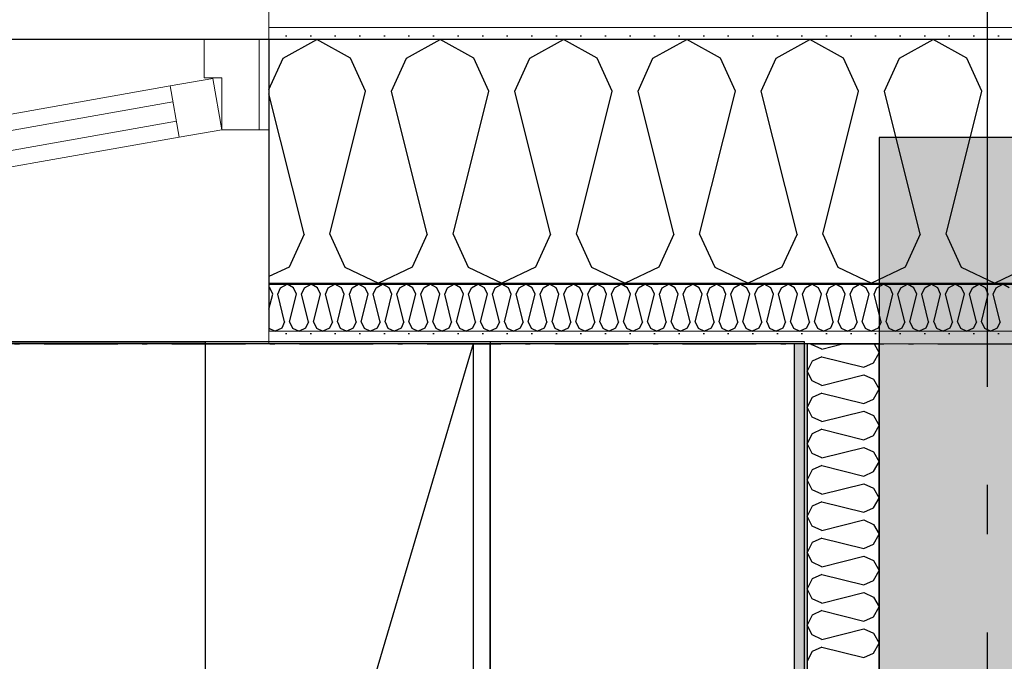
# Model space of a CAD drawing. Header units: millimetres. Extents: x -150 to 340931, y -1115 to 365939.
# Tile 127 of 253: x 285166 to 286169, y 356058 to 356711. Entities that reach past the tile are written whole.
import ezdxf
from ezdxf.enums import TextEntityAlignment as Align

# ---------------------------------------------------------------- set-up
doc = ezdxf.new("R2010")
doc.units = ezdxf.units.MM
doc.header["$LTSCALE"] = 0.5
doc.header["$MEASUREMENT"] = 0
for name, pattern in [('Akselinje', [1500, 1000, -200, 100, -200]), ('Over snittplan', [260, 150, -50, 10, -50]), ('PLINE', [0])]:
    doc.linetypes.add(name, pattern=pattern)
for name, color, linetype in [('232- Ikke-bærende yttervegger (Skravur)(Nye konstruksjoner)', 7, 'Continuous'), ('232- Ikke-bærende yttervegger(Nye konstruksjoner)', 7, 'Continuous'), ('242- Ikke-bærende innervegger (Skravur)(Nye konstruksjoner)', 7, 'Continuous'), ('242- Ikke-bærende innervegger(Nye konstruksjoner)', 7, 'Continuous'), ('244- Vinduer_ dører_ foldevegger(Nye konstruksjoner)', 7, 'Continuous'), ('255- Gulvoverflate(Nye konstruksjoner)', 7, 'Continuous'), ('273- Kjøkkeninnredning(Nye konstruksjoner)', 7, 'Continuous'), ('82-- Modullinjer(Nye konstruksjoner)', 7, 'Continuous'), ('842-M___1_50 Målsetting bygning(Nye konstruksjoner)', 7, 'Continuous'), ('862- M___Nettoareal(Nye konstruksjoner)', 7, 'Continuous'), ('862- M___Nettoareal(Polylinje)(Nye konstruksjoner)', 7, 'Continuous'), ('862- M___Nettoareal(Tekst)(Nye konstruksjoner)', 7, 'Continuous')]:
    doc.layers.add(name, color=color, linetype=linetype)
for name, color, linetype, lineweight in [('234- Vinduer_ dører_ porter(Nye konstruksjoner)', 7, 'Continuous', 0), ('235- Utvendig kledning og overflate(Nye konstruksjoner)', 7, 'Continuous', 0), ('236- Innvendig kledning og overflate(Nye konstruksjoner)', 7, 'Continuous', 0)]:
    doc.layers.add(name, color=color, linetype=linetype, lineweight=lineweight)
doc.styles.add('GENERATED_STYLE_1', font='txt')
doc.styles.add('GENERATED_STYLE_3', font='arial.ttf')
doc.styles.add('GENERATED_STYLE_5', font='arial.ttf')
doc.dimstyles.new('GENERATED_STYLE__1', dxfattribs={"dimtxt": 100, "dimasz": 95, "dimexe": 0.18, "dimexo": 0.0625, "dimgap": 0, "dimtad": 1, "dimtih": 1, "dimtoh": 1, "dimdec": 0, "dimzin": 0, "dimdsep": 46, "dimtxsty": 'GENERATED_STYLE_3', "dimblk": 'ARROWHEAD_6', "dimblk1": 'ARROWHEAD_6', "dimblk2": 'ARROWHEAD_6', "dimcen": 0.09, "dimse1": 1, "dimse2": 1, "dimclrd": 256, "dimclre": 256, "dimclrt": 256, "dimadec": 1, "dimazin": 0, "dimtfac": 1, "dimtdec": 4, "dimtmove": 0, "dimatfit": 3, "dimfxl": 1, "dimtolj": 1, "dimtzin": 0, "dimarcsym": 0})
pattern_1 = [(0, (0, 0), (0, 43.30127), [0, -25]), (0, (12.5, 21.65), (0, 43.30127), [0, -25])]

# ---------------------------------------------------------------- blocks, each defined once
blk = doc.blocks.new('LEILIGHET 8__1', base_point=(283768.6, 348580.7))
at = {"layer": '862- M___Nettoareal(Polylinje)(Nye konstruksjoner)', "flags": 128}
blk.add_lwpolyline([(286041, 356380.7), (277911, 356380.7), (277911, 348080.7), (281226, 348080.7), (281226, 349780.7), (286041, 349780.7)], close=True, dxfattribs=at)
at = {"layer": '862- M___Nettoareal(Tekst)(Nye konstruksjoner)', "style": 'GENERATED_STYLE_1'}
for tag, p in [('DUMMY_861', (280015.2, 358168.6)), ('ROOM_NAME', (279278, 358118.8)), ('DUMMY_862', (279278, 357980.3))]:
    blk.add_attdef(tag, text='', height=100, dxfattribs=at).set_placement(p, align=Align.TOP_LEFT)
blk = doc.blocks.new('STUE__36', base_point=(282599.5, 355025.2))
at = {"layer": '862- M___Nettoareal(Polylinje)(Nye konstruksjoner)', "linetype": 'PLINE', "flags": 128}
blk.add_lwpolyline([(281350, 349780.7), (285955, 349780.7), (285955, 356380.7), (281350, 356380.7), (281350, 355490.7), (281350, 354480.7)], close=True, dxfattribs=at)
at = {"layer": '862- M___Nettoareal(Tekst)(Nye konstruksjoner)', "style": 'GENERATED_STYLE_1'}
for tag, p in [('DUMMY_861', (282836.2, 355213.4)), ('ROOM_NAME', (282362.8, 355163.6)), ('DUMMY_862', (282362.8, 355025.2))]:
    blk.add_attdef(tag, text='', height=100, dxfattribs=at).set_placement(p, align=Align.TOP_LEFT)
blk = doc.blocks.new('*X83')
at = {"layer": '232- Ikke-bærende yttervegger (Skravur)(Nye konstruksjoner)', "linetype": 'PLINE'}
for p, q in [((285431.9, 356437.9), (285438.5, 356441.6)), ((285445.1, 356437.9), (285438.5, 356441.6)), ((285456.1, 356437.9), (285462.8, 356441.6)), ((285469.4, 356437.9), (285462.8, 356441.6)), ((285480.4, 356437.9), (285487.1, 356441.6)), ((285493.7, 356437.9), (285487.1, 356441.6)), ((285504.7, 356437.9), (285511.3, 356441.6)), ((285518, 356437.9), (285511.3, 356441.6)), ((285529, 356437.9), (285535.6, 356441.6)), ((285542.3, 356437.9), (285535.6, 356441.6)), ((285553.3, 356437.9), (285559.9, 356441.6)), ((285566.5, 356437.9), (285559.9, 356441.6)), ((285577.6, 356437.9), (285584.2, 356441.6)), ((285590.8, 356437.9), (285584.2, 356441.6)), ((285601.8, 356437.9), (285608.5, 356441.6)), ((285615.1, 356437.9), (285608.5, 356441.6)), ((285626.1, 356437.9), (285632.7, 356441.6)), ((285639.4, 356437.9), (285632.7, 356441.6)), ((285650.4, 356437.9), (285657, 356441.6)), ((285663.7, 356437.9), (285657, 356441.6)), ((285674.7, 356437.9), (285681.3, 356441.6)), ((285687.9, 356437.9), (285681.3, 356441.6)), ((285699, 356437.9), (285705.6, 356441.6)), ((285712.2, 356437.9), (285705.6, 356441.6)), ((285723.2, 356437.9), (285729.9, 356441.6)), ((285736.5, 356437.9), (285729.9, 356441.6)), ((285747.5, 356437.9), (285754.2, 356441.6)), ((285760.8, 356437.9), (285754.2, 356441.6)), ((285771.8, 356437.9), (285778.4, 356441.6)), ((285785.1, 356437.9), (285778.4, 356441.6)), ((285796.1, 356437.9), (285802.7, 356441.6)), ((285809.3, 356437.9), (285802.7, 356441.6)), ((285820.4, 356437.9), (285827, 356441.6)), ((285833.6, 356437.9), (285827, 356441.6)), ((285844.6, 356437.9), (285851.3, 356441.6)), ((285857.9, 356437.9), (285851.3, 356441.6)), ((285868.9, 356437.9), (285875.6, 356441.6)), ((285882.2, 356437.9), (285875.6, 356441.6)), ((285893.2, 356437.9), (285899.8, 356441.6)), ((285906.5, 356437.9), (285899.8, 356441.6)), ((285917.5, 356437.9), (285924.1, 356441.6)), ((285930.8, 356437.9), (285924.1, 356441.6)), ((285941.8, 356437.9), (285948.4, 356441.6)), ((285955, 356437.9), (285948.4, 356441.6)), ((285966.1, 356437.9), (285972.7, 356441.6)), ((285979.3, 356437.9), (285972.7, 356441.6)), ((285990.3, 356437.9), (285997, 356441.6)), ((286003.6, 356437.9), (285997, 356441.6)), ((286014.6, 356437.9), (286021.2, 356441.6)), ((286027.9, 356437.9), (286021.2, 356441.6)), ((286038.9, 356437.9), (286045.5, 356441.6)), ((286052.2, 356437.9), (286045.5, 356441.6)), ((286063.2, 356437.9), (286069.8, 356441.6)), ((286076.4, 356437.9), (286069.8, 356441.6)), ((286087.5, 356437.9), (286094.1, 356441.6)), ((286100.7, 356437.9), (286094.1, 356441.6)), ((286111.7, 356437.9), (286118.4, 356441.6)), ((286125, 356437.9), (286118.4, 356441.6)), ((286136, 356437.9), (286142.7, 356441.6)), ((286149.3, 356437.9), (286142.7, 356441.6)), ((286160.3, 356437.9), (286166.9, 356441.6)), ((286173.6, 356437.9), (286166.9, 356441.6)), ((285420.8, 356437.9), (285420, 356438.4)), ((285420, 356416.2), (285423.8, 356431.4)), ((285423.8, 356431.4), (285420.8, 356437.9)), ((285428.9, 356431.4), (285431.9, 356437.9)), ((285435.9, 356403.3), (285428.9, 356431.4)), ((285441, 356403.3), (285448.1, 356431.4)), ((285448.1, 356431.4), (285445.1, 356437.9)), ((285453.2, 356431.4), (285456.1, 356437.9)), ((285460.2, 356403.3), (285453.2, 356431.4)), ((285465.3, 356403.3), (285472.4, 356431.4)), ((285472.4, 356431.4), (285469.4, 356437.9)), ((285477.5, 356431.4), (285480.4, 356437.9)), ((285484.5, 356403.3), (285477.5, 356431.4)), ((285489.6, 356403.3), (285496.7, 356431.4)), ((285496.7, 356431.4), (285493.7, 356437.9)), ((285501.8, 356431.4), (285504.7, 356437.9)), ((285508.8, 356403.3), (285501.8, 356431.4)), ((285513.9, 356403.3), (285520.9, 356431.4)), ((285520.9, 356431.4), (285518, 356437.9)), ((285526, 356431.4), (285529, 356437.9)), ((285533.1, 356403.3), (285526, 356431.4)), ((285538.2, 356403.3), (285545.2, 356431.4)), ((285545.2, 356431.4), (285542.3, 356437.9)), ((285550.3, 356431.4), (285553.3, 356437.9)), ((285557.4, 356403.3), (285550.3, 356431.4)), ((285562.5, 356403.3), (285569.5, 356431.4)), ((285569.5, 356431.4), (285566.5, 356437.9)), ((285574.6, 356431.4), (285577.6, 356437.9)), ((285581.6, 356403.3), (285574.6, 356431.4)), ((285586.7, 356403.3), (285593.8, 356431.4)), ((285593.8, 356431.4), (285590.8, 356437.9)), ((285598.9, 356431.4), (285601.8, 356437.9)), ((285605.9, 356403.3), (285598.9, 356431.4)), ((285611, 356403.3), (285618.1, 356431.4)), ((285618.1, 356431.4), (285615.1, 356437.9)), ((285623.2, 356431.4), (285626.1, 356437.9)), ((285630.2, 356403.3), (285623.2, 356431.4)), ((285635.3, 356403.3), (285642.3, 356431.4)), ((285642.3, 356431.4), (285639.4, 356437.9)), ((285647.4, 356431.4), (285650.4, 356437.9)), ((285654.5, 356403.3), (285647.4, 356431.4)), ((285659.6, 356403.3), (285666.6, 356431.4)), ((285666.6, 356431.4), (285663.7, 356437.9)), ((285671.7, 356431.4), (285674.7, 356437.9)), ((285678.8, 356403.3), (285671.7, 356431.4)), ((285683.9, 356403.3), (285690.9, 356431.4)), ((285690.9, 356431.4), (285687.9, 356437.9)), ((285696, 356431.4), (285699, 356437.9)), ((285703, 356403.3), (285696, 356431.4)), ((285708.1, 356403.3), (285715.2, 356431.4)), ((285715.2, 356431.4), (285712.2, 356437.9)), ((285720.3, 356431.4), (285723.2, 356437.9)), ((285727.3, 356403.3), (285720.3, 356431.4)), ((285732.4, 356403.3), (285739.5, 356431.4)), ((285739.5, 356431.4), (285736.5, 356437.9)), ((285744.6, 356431.4), (285747.5, 356437.9)), ((285751.6, 356403.3), (285744.6, 356431.4)), ((285756.7, 356403.3), (285763.7, 356431.4)), ((285763.7, 356431.4), (285760.8, 356437.9)), ((285768.8, 356431.4), (285771.8, 356437.9)), ((285775.9, 356403.3), (285768.8, 356431.4)), ((285781, 356403.3), (285788, 356431.4)), ((285788, 356431.4), (285785.1, 356437.9)), ((285793.1, 356431.4), (285796.1, 356437.9)), ((285800.2, 356403.3), (285793.1, 356431.4)), ((285805.3, 356403.3), (285812.3, 356431.4)), ((285812.3, 356431.4), (285809.3, 356437.9)), ((285817.4, 356431.4), (285820.4, 356437.9)), ((285824.4, 356403.3), (285817.4, 356431.4)), ((285829.5, 356403.3), (285836.6, 356431.4)), ((285836.6, 356431.4), (285833.6, 356437.9)), ((285841.7, 356431.4), (285844.6, 356437.9)), ((285848.7, 356403.3), (285841.7, 356431.4)), ((285853.8, 356403.3), (285860.9, 356431.4)), ((285860.9, 356431.4), (285857.9, 356437.9)), ((285866, 356431.4), (285868.9, 356437.9)), ((285873, 356403.3), (285866, 356431.4)), ((285878.1, 356403.3), (285885.2, 356431.4)), ((285885.2, 356431.4), (285882.2, 356437.9)), ((285890.3, 356431.4), (285893.2, 356437.9)), ((285897.3, 356403.3), (285890.3, 356431.4)), ((285902.4, 356403.3), (285909.4, 356431.4)), ((285909.4, 356431.4), (285906.5, 356437.9)), ((285914.5, 356431.4), (285917.5, 356437.9)), ((285921.6, 356403.3), (285914.5, 356431.4)), ((285926.7, 356403.3), (285933.7, 356431.4)), ((285933.7, 356431.4), (285930.8, 356437.9)), ((285938.8, 356431.4), (285941.8, 356437.9)), ((285945.9, 356403.3), (285938.8, 356431.4)), ((285951, 356403.3), (285958, 356431.4)), ((285958, 356431.4), (285955, 356437.9)), ((285963.1, 356431.4), (285966.1, 356437.9)), ((285970.1, 356403.3), (285963.1, 356431.4)), ((285975.2, 356403.3), (285982.3, 356431.4)), ((285982.3, 356431.4), (285979.3, 356437.9)), ((285987.4, 356431.4), (285990.3, 356437.9)), ((285994.4, 356403.3), (285987.4, 356431.4)), ((285999.5, 356403.3), (286006.6, 356431.4)), ((286006.6, 356431.4), (286003.6, 356437.9)), ((286011.7, 356431.4), (286014.6, 356437.9)), ((286018.7, 356403.3), (286011.7, 356431.4)), ((286023.8, 356403.3), (286030.8, 356431.4)), ((286030.8, 356431.4), (286027.9, 356437.9)), ((286035.9, 356431.4), (286038.9, 356437.9)), ((286043, 356403.3), (286035.9, 356431.4)), ((286048.1, 356403.3), (286055.1, 356431.4)), ((286055.1, 356431.4), (286052.2, 356437.9)), ((286060.2, 356431.4), (286063.2, 356437.9)), ((286067.3, 356403.3), (286060.2, 356431.4)), ((286072.4, 356403.3), (286079.4, 356431.4)), ((286079.4, 356431.4), (286076.4, 356437.9)), ((286084.5, 356431.4), (286087.5, 356437.9)), ((286091.5, 356403.3), (286084.5, 356431.4)), ((286096.6, 356403.3), (286103.7, 356431.4)), ((286103.7, 356431.4), (286100.7, 356437.9)), ((286108.8, 356431.4), (286111.7, 356437.9)), ((286115.8, 356403.3), (286108.8, 356431.4)), ((286120.9, 356403.3), (286128, 356431.4)), ((286128, 356431.4), (286125, 356437.9)), ((286133.1, 356431.4), (286136, 356437.9)), ((286140.1, 356403.3), (286133.1, 356431.4)), ((286145.2, 356403.3), (286152.2, 356431.4)), ((286152.2, 356431.4), (286149.3, 356437.9)), ((286157.3, 356431.4), (286160.3, 356437.9)), ((286164.4, 356403.3), (286157.3, 356431.4)), ((285435.9, 356403.3), (285433, 356396.8)), ((285441, 356403.3), (285444, 356396.8)), ((285460.2, 356403.3), (285457.3, 356396.8)), ((285465.3, 356403.3), (285468.3, 356396.8)), ((285484.5, 356403.3), (285481.6, 356396.8)), ((285489.6, 356403.3), (285492.6, 356396.8)), ((285508.8, 356403.3), (285505.8, 356396.8)), ((285513.9, 356403.3), (285516.9, 356396.8)), ((285533.1, 356403.3), (285530.1, 356396.8)), ((285538.2, 356403.3), (285541.1, 356396.8)), ((285557.4, 356403.3), (285554.4, 356396.8)), ((285562.5, 356403.3), (285565.4, 356396.8)), ((285581.6, 356403.3), (285578.7, 356396.8)), ((285586.7, 356403.3), (285589.7, 356396.8)), ((285605.9, 356403.3), (285603, 356396.8)), ((285611, 356403.3), (285614, 356396.8)), ((285630.2, 356403.3), (285627.2, 356396.8)), ((285635.3, 356403.3), (285638.3, 356396.8)), ((285654.5, 356403.3), (285651.5, 356396.8)), ((285659.6, 356403.3), (285662.5, 356396.8)), ((285678.8, 356403.3), (285675.8, 356396.8)), ((285683.9, 356403.3), (285686.8, 356396.8)), ((285703, 356403.3), (285700.1, 356396.8)), ((285708.1, 356403.3), (285711.1, 356396.8)), ((285727.3, 356403.3), (285724.4, 356396.8)), ((285732.4, 356403.3), (285735.4, 356396.8)), ((285751.6, 356403.3), (285748.6, 356396.8)), ((285756.7, 356403.3), (285759.7, 356396.8)), ((285775.9, 356403.3), (285772.9, 356396.8)), ((285781, 356403.3), (285783.9, 356396.8)), ((285800.2, 356403.3), (285797.2, 356396.8)), ((285805.3, 356403.3), (285808.2, 356396.8)), ((285824.4, 356403.3), (285821.5, 356396.8)), ((285829.5, 356403.3), (285832.5, 356396.8)), ((285848.7, 356403.3), (285845.8, 356396.8)), ((285853.8, 356403.3), (285856.8, 356396.8)), ((285873, 356403.3), (285870.1, 356396.8)), ((285878.1, 356403.3), (285881.1, 356396.8)), ((285897.3, 356403.3), (285894.3, 356396.8)), ((285902.4, 356403.3), (285905.4, 356396.8)), ((285921.6, 356403.3), (285918.6, 356396.8)), ((285926.7, 356403.3), (285929.6, 356396.8)), ((285945.9, 356403.3), (285942.9, 356396.8)), ((285951, 356403.3), (285953.9, 356396.8)), ((285970.1, 356403.3), (285967.2, 356396.8)), ((285975.2, 356403.3), (285978.2, 356396.8)), ((285994.4, 356403.3), (285991.5, 356396.8)), ((285999.5, 356403.3), (286002.5, 356396.8)), ((286018.7, 356403.3), (286015.7, 356396.8)), ((286023.8, 356403.3), (286026.8, 356396.8)), ((286043, 356403.3), (286040, 356396.8)), ((286048.1, 356403.3), (286051, 356396.8)), ((286067.3, 356403.3), (286064.3, 356396.8)), ((286072.4, 356403.3), (286075.3, 356396.8)), ((286091.5, 356403.3), (286088.6, 356396.8)), ((286096.6, 356403.3), (286099.6, 356396.8)), ((286115.8, 356403.3), (286112.9, 356396.8)), ((286120.9, 356403.3), (286123.9, 356396.8)), ((286140.1, 356403.3), (286137.1, 356396.8)), ((286145.2, 356403.3), (286148.2, 356396.8)), ((286164.4, 356403.3), (286161.4, 356396.8)), ((285420, 356396.7), (285426.4, 356393.6)), ((285433, 356396.8), (285426.4, 356393.6)), ((285444, 356396.8), (285450.6, 356393.6)), ((285457.3, 356396.8), (285450.6, 356393.6)), ((285468.3, 356396.8), (285474.9, 356393.6)), ((285481.6, 356396.8), (285474.9, 356393.6)), ((285492.6, 356396.8), (285499.2, 356393.6)), ((285505.8, 356396.8), (285499.2, 356393.6)), ((285516.9, 356396.8), (285523.5, 356393.6)), ((285530.1, 356396.8), (285523.5, 356393.6)), ((285541.1, 356396.8), (285547.8, 356393.6)), ((285554.4, 356396.8), (285547.8, 356393.6)), ((285565.4, 356396.8), (285572, 356393.6)), ((285578.7, 356396.8), (285572, 356393.6)), ((285589.7, 356396.8), (285596.3, 356393.6)), ((285603, 356396.8), (285596.3, 356393.6)), ((285614, 356396.8), (285620.6, 356393.6)), ((285627.2, 356396.8), (285620.6, 356393.6)), ((285638.3, 356396.8), (285644.9, 356393.6)), ((285651.5, 356396.8), (285644.9, 356393.6)), ((285662.5, 356396.8), (285669.2, 356393.6)), ((285675.8, 356396.8), (285669.2, 356393.6)), ((285686.8, 356396.8), (285693.5, 356393.6)), ((285700.1, 356396.8), (285693.5, 356393.6)), ((285711.1, 356396.8), (285717.7, 356393.6)), ((285724.4, 356396.8), (285717.7, 356393.6)), ((285735.4, 356396.8), (285742, 356393.6)), ((285748.6, 356396.8), (285742, 356393.6)), ((285759.7, 356396.8), (285766.3, 356393.6)), ((285772.9, 356396.8), (285766.3, 356393.6)), ((285783.9, 356396.8), (285790.6, 356393.6)), ((285797.2, 356396.8), (285790.6, 356393.6)), ((285808.2, 356396.8), (285814.9, 356393.6)), ((285821.5, 356396.8), (285814.9, 356393.6)), ((285832.5, 356396.8), (285839.1, 356393.6)), ((285845.8, 356396.8), (285839.1, 356393.6)), ((285856.8, 356396.8), (285863.4, 356393.6)), ((285870.1, 356396.8), (285863.4, 356393.6)), ((285881.1, 356396.8), (285887.7, 356393.6)), ((285894.3, 356396.8), (285887.7, 356393.6)), ((285905.4, 356396.8), (285912, 356393.6)), ((285918.6, 356396.8), (285912, 356393.6)), ((285929.6, 356396.8), (285936.3, 356393.6)), ((285942.9, 356396.8), (285936.3, 356393.6)), ((285953.9, 356396.8), (285960.5, 356393.6)), ((285967.2, 356396.8), (285960.5, 356393.6)), ((285978.2, 356396.8), (285984.8, 356393.6)), ((285991.5, 356396.8), (285984.8, 356393.6)), ((286002.5, 356396.8), (286009.1, 356393.6)), ((286015.7, 356396.8), (286009.1, 356393.6)), ((286026.8, 356396.8), (286033.4, 356393.6)), ((286040, 356396.8), (286033.4, 356393.6)), ((286051, 356396.8), (286057.7, 356393.6)), ((286064.3, 356396.8), (286057.7, 356393.6)), ((286075.3, 356396.8), (286082, 356393.6)), ((286088.6, 356396.8), (286082, 356393.6)), ((286099.6, 356396.8), (286106.2, 356393.6)), ((286112.9, 356396.8), (286106.2, 356393.6)), ((286123.9, 356396.8), (286130.5, 356393.6)), ((286137.1, 356396.8), (286130.5, 356393.6)), ((286148.2, 356396.8), (286154.8, 356393.6)), ((286161.4, 356396.8), (286154.8, 356393.6))]:
    blk.add_line(p, q, dxfattribs=at)
blk = doc.blocks.new('*X91')
at = {"layer": '232- Ikke-bærende yttervegger (Skravur)(Nye konstruksjoner)', "linetype": 'PLINE'}
for p, q in [((285434.6, 356671.5), (285468.8, 356690.6)), ((285503.1, 356671.5), (285468.8, 356690.6)), ((285560, 356671.5), (285594.3, 356690.6)), ((285628.6, 356671.5), (285594.3, 356690.6)), ((285685.5, 356671.5), (285719.8, 356690.6)), ((285754, 356671.5), (285719.8, 356690.6)), ((285810.9, 356671.5), (285845.2, 356690.6)), ((285879.5, 356671.5), (285845.2, 356690.6)), ((285936.4, 356671.5), (285970.7, 356690.6)), ((286004.9, 356671.5), (285970.7, 356690.6)), ((286061.9, 356671.5), (286096.1, 356690.6)), ((286130.4, 356671.5), (286096.1, 356690.6)), ((285420, 356639.5), (285434.6, 356671.5)), ((285518.4, 356637.9), (285503.1, 356671.5)), ((285544.8, 356637.9), (285560, 356671.5)), ((285643.9, 356637.9), (285628.6, 356671.5)), ((285670.2, 356637.9), (285685.5, 356671.5)), ((285769.3, 356637.9), (285754, 356671.5)), ((285795.7, 356637.9), (285810.9, 356671.5)), ((285894.8, 356637.9), (285879.5, 356671.5)), ((285921.1, 356637.9), (285936.4, 356671.5)), ((286020.2, 356637.9), (286004.9, 356671.5)), ((286046.6, 356637.9), (286061.9, 356671.5)), ((286145.7, 356637.9), (286130.4, 356671.5)), ((285455.7, 356492.5), (285420, 356635.1)), ((285482, 356492.5), (285518.4, 356637.9)), ((285581.1, 356492.5), (285544.8, 356637.9)), ((285607.5, 356492.5), (285643.9, 356637.9)), ((285706.6, 356492.5), (285670.2, 356637.9)), ((285732.9, 356492.5), (285769.3, 356637.9)), ((285832, 356492.5), (285795.7, 356637.9)), ((285858.4, 356492.5), (285894.8, 356637.9)), ((285957.5, 356492.5), (285921.1, 356637.9)), ((285983.8, 356492.5), (286020.2, 356637.9)), ((286082.9, 356492.5), (286046.6, 356637.9)), ((286109.3, 356492.5), (286145.7, 356637.9)), ((285455.7, 356492.5), (285440.4, 356458.9)), ((285482, 356492.5), (285497.3, 356458.9)), ((285581.1, 356492.5), (285565.8, 356458.9)), ((285607.5, 356492.5), (285622.8, 356458.9)), ((285706.6, 356492.5), (285691.3, 356458.9)), ((285732.9, 356492.5), (285748.2, 356458.9)), ((285832, 356492.5), (285816.7, 356458.9)), ((285858.4, 356492.5), (285873.7, 356458.9)), ((285957.5, 356492.5), (285942.2, 356458.9)), ((285983.8, 356492.5), (285999.1, 356458.9)), ((286082.9, 356492.5), (286067.6, 356458.9)), ((286109.3, 356492.5), (286124.6, 356458.9)), ((285440.4, 356458.9), (285420, 356449.2)), ((285497.3, 356458.9), (285531.6, 356442.6)), ((285565.8, 356458.9), (285531.6, 356442.6)), ((285622.8, 356458.9), (285657, 356442.6)), ((285691.3, 356458.9), (285657, 356442.6)), ((285748.2, 356458.9), (285782.5, 356442.6)), ((285816.7, 356458.9), (285782.5, 356442.6)), ((285873.7, 356458.9), (285907.9, 356442.6)), ((285942.2, 356458.9), (285907.9, 356442.6)), ((285999.1, 356458.9), (286033.4, 356442.6)), ((286067.6, 356458.9), (286033.4, 356442.6)), ((286124.6, 356458.9), (286158.8, 356442.6)), ((286193.1, 356458.9), (286158.8, 356442.6))]:
    blk.add_line(p, q, dxfattribs=at)
blk = doc.blocks.new('Vindu[8]')
at = {"layer": '234- Vinduer_ dører_ porter(Nye konstruksjoner)', "linetype": 'PLINE'}
for p, q in [((285410, 356690.6), (285354, 356690.6)), ((285354, 356690.6), (285354, 356651.6)), ((285420, 356690.6), (285410, 356690.6)), ((285410, 356690.6), (285410, 356598.6)), ((285354, 356651.6), (285372, 356651.6)), ((285372, 356651.6), (285372, 356598.6)), ((285319.5, 356643.2), (284407.5, 356482.4)), ((285362.8, 356650.8), (285319.5, 356643.2)), ((285319.5, 356643.2), (285328.7, 356591)), ((285372, 356598.6), (285362.8, 356650.8)), ((285322.3, 356627), (284410.4, 356466.2)), ((284413.9, 356446.5), (285325.8, 356607.3)), ((285328.7, 356591), (285372, 356598.6)), ((285372, 356598.6), (285410, 356598.6)), ((285410, 356598.6), (285420, 356598.6)), ((284416.7, 356430.2), (285328.7, 356591)), ((284310, 356380.6), (285420, 356380.6))]:
    blk.add_line(p, q, dxfattribs=at)
at = {"layer": '235- Utvendig kledning og overflate(Nye konstruksjoner)', "linetype": 'PLINE'}
for p, q in [((285420, 356738.6), (285420, 356702.6)), ((285420, 356702.6), (285420, 356690.6))]:
    blk.add_line(p, q, dxfattribs=at)
at = {"layer": '236- Innvendig kledning og overflate(Nye konstruksjoner)', "linetype": 'PLINE'}
for p, q in [((285420, 356442.6), (285420, 356441.6)), ((285420, 356393.6), (285420, 356380.6))]:
    blk.add_line(p, q, dxfattribs=at)
at = {"layer": '244- Vinduer_ dører_ foldevegger(Nye konstruksjoner)', "linetype": 'PLINE'}
for p, q in [((285420, 356690.6), (285420, 356598.6)), ((285420, 356690.6), (285420, 356598.6)), ((285420, 356598.6), (285420, 356442.6)), ((285420, 356441.6), (285420, 356393.6))]:
    blk.add_line(p, q, dxfattribs=at)
blk = doc.blocks.new('Standard grid marker[81]', base_point=(305734.8, 356690.6))
at = {"layer": '82-- Modullinjer(Nye konstruksjoner)', "linetype": 'Akselinje'}
blk.add_line((305534.8, 356690.6), (271734.8, 356690.6), dxfattribs=at)
at = {"layer": '82-- Modullinjer(Nye konstruksjoner)', "style": 'GENERATED_STYLE_5'}
for tag, p in [('AC_MarkerText_1_1', (271409.8, 356744.3)), ('AC_MarkerText_1_0', (305859.8, 356744.3))]:
    blk.add_attdef(tag, text='', height=100, rotation=360, dxfattribs=at).set_placement(p, align=Align.TOP_CENTER)
blk = doc.blocks.new('Standard grid marker[84]', base_point=(286151, 363787.1))
at = {"layer": '82-- Modullinjer(Nye konstruksjoner)', "linetype": 'Akselinje'}
blk.add_line((286151, 363587.1), (286151, 339987.1), dxfattribs=at)
at = {"layer": '82-- Modullinjer(Nye konstruksjoner)', "style": 'GENERATED_STYLE_5'}
for tag, p in [('AC_MarkerText_1_0', (286151, 363965.3)), ('AC_MarkerText_1_1', (286151, 339715.3))]:
    blk.add_attdef(tag, text='', height=100, rotation=360, dxfattribs=at).set_placement(p, align=Align.TOP_CENTER)
blk = doc.blocks.new('7.06.01 Worktop[272]', base_point=(285355, 355772.7))
at = {"layer": '273- Kjøkkeninnredning(Nye konstruksjoner)', "linetype": 'PLINE'}
for p, q in [((282654, 356382.7), (285355, 356382.7)), ((285355, 356382.7), (285355, 355772.7))]:
    blk.add_line(p, q, dxfattribs=at)
blk = doc.blocks.new('7.06.01 Worktop[273]', base_point=(285355, 356382.7))
at = {"layer": '273- Kjøkkeninnredning(Nye konstruksjoner)', "linetype": 'PLINE'}
for p, q in [((285355, 356382.7), (285355, 354684.7)), ((285965, 356382.7), (285355, 356382.7)), ((285965, 354684.7), (285965, 356382.7))]:
    blk.add_line(p, q, dxfattribs=at)
blk = doc.blocks.new('7.01.10 Corner bench 90[281]', base_point=(285065, 356382.7))
at = {"layer": '273- Kjøkkeninnredning(Nye konstruksjoner)', "linetype": 'PLINE'}
for p, q in [((285065, 356382.7), (285065, 355805.7)), ((285965, 356382.7), (285065, 356382.7)), ((285965, 355482.7), (285965, 356382.7)), ((285065, 355805.7), (285388, 355805.7)), ((285067, 355805.7), (285067, 355789.7)), ((285388, 355805.7), (285067, 355805.7)), ((285388, 355805.7), (285388, 355482.7)), ((285388, 355484.7), (285388, 355805.7)), ((285067, 355789.7), (285372, 355789.7)), ((285067, 355789.6), (285346, 355714.8)), ((285372, 355789.7), (285372, 355484.7)), ((285346, 355714.8), (285271.2, 355435.6)), ((285372, 355484.7), (285388, 355484.7)), ((285388, 355482.7), (285965, 355482.7))]:
    blk.add_line(p, q, dxfattribs=at)
blk = doc.blocks.new('7.04.01 Top Cabinet with 1 door[287]', base_point=(285645, 356382.7))
at = {"layer": '273- Kjøkkeninnredning(Nye konstruksjoner)', "linetype": 'PLINE'}
blk.add_line((285628, 356380.8), (285500, 355949.8), dxfattribs=at)
at = {"layer": '273- Kjøkkeninnredning(Nye konstruksjoner)', "linetype": 'PLINE', "flags": 128}
for points in [[(285645, 356380.8), (285628, 356380.8), (285628, 355934.5), (285645, 355934.5)], [(285645, 356382.7), (285645, 355932.7), (285965, 355932.7), (285965, 356382.7)]]:
    blk.add_lwpolyline(points, close=True, dxfattribs=at)
at = {"layer": '273- Kjøkkeninnredning(Nye konstruksjoner)', "linetype": 'PLINE'}
blk.add_ellipse((285628, 356384.5), major_axis=(494.6, 0), ratio=0.909817, start_param=4.45059, end_param=4.712389, dxfattribs=at)
blk = doc.blocks.new('*D774')
at = {"layer": '842-M___1_50 Målsetting bygning(Nye konstruksjoner)', "linetype": 'PLINE'}
for p, q in [((276294.5, 363585.1), (276294.5, 363772.6)), ((335668.8, 363585.1), (335668.8, 363772.6)), ((276344.5, 363728.9), (276244.5, 363628.9)), ((335618.8, 363628.9), (335718.8, 363728.9)), ((276219.5, 363678.9), (276294.5, 363678.9)), ((276294.5, 363678.9), (335668.8, 363678.9)), ((335668.8, 363678.9), (335743.8, 363678.9))]:
    blk.add_line(p, q, dxfattribs=at)
at = {"layer": '842-M___1_50 Målsetting bygning(Nye konstruksjoner)', "insert": (305772, 363698.9), "char_height": 100, "attachment_point": 7, "style": 'GENERATED_STYLE_3'}
blk.add_mtext('\\A1;{\\pql;\\fArial|b0|i0|c0|p0;\\W1.000000;59\xa0374}', dxfattribs=at)
blk = doc.blocks.new('ARROWHEAD_6')
at = {"linetype": 'Continuous'}
for p, q in [((-0.5, -0.5), (0.5, 0.5)), ((0, 0), (-1, 0))]:
    blk.add_line(p, q, dxfattribs=at)
blk = doc.blocks.new('*D799')
at = {"layer": '842-M___1_50 Målsetting bygning(Nye konstruksjoner)', "linetype": 'PLINE'}
for p, q in [((277849, 362158.8), (277849, 362346.3)), ((286041, 362158.8), (286041, 362346.3)), ((277899, 362302.5), (277799, 362202.5)), ((286091, 362302.5), (285991, 362202.5)), ((277849, 362252.5), (286041, 362252.5))]:
    blk.add_line(p, q, dxfattribs=at)
at = {"layer": '842-M___1_50 Målsetting bygning(Nye konstruksjoner)', "char_height": 100, "attachment_point": 7, "style": 'GENERATED_STYLE_3'}
for s, insert in [('\\A1;{\\pql;\\fArial|b0|i0|c0|p0;\\W1.000000;220}', (286036.6, 362412.5)), ('\\A1;{\\pql;\\fArial|b0|i0|c0|p0;\\W1.000000;8\xa0192}', (281773.4, 362272.5))]:
    blk.add_mtext(s, dxfattribs=dict(at, insert=insert))
blk = doc.blocks.new('*D800')
at = {"layer": '842-M___1_50 Målsetting bygning(Nye konstruksjoner)', "linetype": 'PLINE'}
for p, q in [((286041, 362158.8), (286041, 362346.3)), ((286261, 362158.8), (286261, 362346.3)), ((286091, 362302.5), (285991, 362202.5)), ((286311, 362302.5), (286211, 362202.5)), ((286041, 362252.5), (286261, 362252.5))]:
    blk.add_line(p, q, dxfattribs=at)
blk = doc.blocks.new('*X1387')
at = {"layer": '242- Ikke-bærende innervegger (Skravur)(Nye konstruksjoner)', "linetype": 'PLINE'}
for p, q in [((285972.8, 356379.9), (285972.4, 356380.7)), ((285982.7, 356375.4), (286003.7, 356380.7)), ((286035.9, 356380.7), (286041, 356371.5)), ((285982.7, 356375.4), (285972.8, 356379.9)), ((286035.4, 356361.5), (286041, 356371.5)), ((285972.8, 356363.2), (285968, 356353.1)), ((285982.7, 356367.7), (285972.8, 356363.2)), ((285982.7, 356367.7), (286025.5, 356357)), ((286025.5, 356357), (286035.4, 356361.5)), ((285972.8, 356343), (285968, 356353.1)), ((285982.7, 356338.5), (285972.8, 356343)), ((285982.7, 356338.5), (286025.5, 356349.2)), ((286025.5, 356349.2), (286035.4, 356344.7)), ((286035.4, 356344.7), (286041, 356334.6)), ((285982.7, 356330.7), (285972.8, 356326.2)), ((285982.7, 356330.7), (286025.5, 356320)), ((286035.4, 356324.5), (286041, 356334.6)), ((285972.8, 356326.2), (285968, 356316.2)), ((286025.5, 356320), (286035.4, 356324.5)), ((285972.8, 356306.1), (285968, 356316.2)), ((285982.7, 356301.6), (286025.5, 356312.3)), ((286025.5, 356312.3), (286035.4, 356307.8)), ((285982.7, 356301.6), (285972.8, 356306.1)), ((286035.4, 356307.8), (286041, 356297.7)), ((285982.7, 356293.8), (285972.8, 356289.3)), ((285982.7, 356293.8), (286025.5, 356283.1)), ((286035.4, 356287.6), (286041, 356297.7)), ((285972.8, 356289.3), (285968, 356279.2)), ((286025.5, 356283.1), (286035.4, 356287.6)), ((285972.8, 356269.1), (285968, 356279.2)), ((285982.7, 356264.6), (286025.5, 356275.4)), ((286025.5, 356275.4), (286035.4, 356270.8)), ((286035.4, 356270.8), (286041, 356260.8)), ((285982.7, 356264.6), (285972.8, 356269.1)), ((286035.4, 356250.7), (286041, 356260.8)), ((285972.8, 356252.4), (285968, 356242.3)), ((285982.7, 356256.9), (285972.8, 356252.4)), ((285982.7, 356256.9), (286025.5, 356246.2)), ((286025.5, 356246.2), (286035.4, 356250.7)), ((285972.8, 356232.2), (285968, 356242.3)), ((285982.7, 356227.7), (285972.8, 356232.2)), ((285982.7, 356227.7), (286025.5, 356238.4)), ((286025.5, 356238.4), (286035.4, 356233.9)), ((286035.4, 356233.9), (286041, 356223.8)), ((286035.4, 356213.8), (286041, 356223.8)), ((285972.8, 356215.5), (285968, 356205.4)), ((285982.7, 356220), (285972.8, 356215.5)), ((285982.7, 356220), (286025.5, 356209.3)), ((286025.5, 356209.3), (286035.4, 356213.8)), ((285972.8, 356195.3), (285968, 356205.4)), ((285982.7, 356190.8), (286025.5, 356201.5)), ((286025.5, 356201.5), (286035.4, 356197)), ((285982.7, 356190.8), (285972.8, 356195.3)), ((286035.4, 356197), (286041, 356186.9)), ((285982.7, 356183), (285972.8, 356178.5)), ((285982.7, 356183), (286025.5, 356172.3)), ((286035.4, 356176.8), (286041, 356186.9)), ((285972.8, 356178.5), (285968, 356168.4)), ((286025.5, 356172.3), (286035.4, 356176.8)), ((285972.8, 356158.4), (285968, 356168.4)), ((285982.7, 356153.9), (286025.5, 356164.6)), ((286025.5, 356164.6), (286035.4, 356160.1)), ((285982.7, 356153.9), (285972.8, 356158.4)), ((286035.4, 356160.1), (286041, 356150)), ((285972.8, 356141.6), (285968, 356131.5)), ((285982.7, 356146.1), (285972.8, 356141.6)), ((285982.7, 356146.1), (286025.5, 356135.4)), ((286035.4, 356139.9), (286041, 356150)), ((285972.8, 356121.4), (285968, 356131.5)), ((286025.5, 356135.4), (286035.4, 356139.9)), ((285982.7, 356116.9), (285972.8, 356121.4)), ((285982.7, 356116.9), (286025.5, 356127.6)), ((286025.5, 356127.6), (286035.4, 356123.1)), ((286035.4, 356123.1), (286041, 356113.1)), ((286035.4, 356103), (286041, 356113.1)), ((285972.8, 356104.7), (285968, 356094.6)), ((285982.7, 356109.2), (285972.8, 356104.7)), ((285982.7, 356109.2), (286025.5, 356098.5)), ((286025.5, 356098.5), (286035.4, 356103)), ((285972.8, 356084.5), (285968, 356094.6)), ((285982.7, 356080), (286025.5, 356090.7)), ((286025.5, 356090.7), (286035.4, 356086.2)), ((285982.7, 356080), (285972.8, 356084.5)), ((286035.4, 356086.2), (286041, 356076.1)), ((285982.7, 356072.2), (285972.8, 356067.7)), ((285982.7, 356072.2), (286025.5, 356061.5)), ((286035.4, 356066), (286041, 356076.1)), ((285972.8, 356067.7), (285968, 356057.7)), ((286025.5, 356061.5), (286035.4, 356066))]:
    blk.add_line(p, q, dxfattribs=at)

msp = doc.modelspace()

# ---------------------------------------------------------------- hatches: boundary and pattern name
at = {"layer": '232- Ikke-bærende yttervegger (Skravur)(Nye konstruksjoner)', "linetype": 'Continuous'}
h = msp.add_hatch(dxfattribs=at)
h.set_pattern_fill('Prikker_tett', color=256, style=0, pattern_type=2)
h.set_pattern_definition(pattern_1)
h.paths.add_polyline_path([(285420, 356690.6), (287556.8, 356690.6), (287556.8, 356702.6), (285420, 356702.6)])
h = msp.add_hatch(dxfattribs=at)
h.set_pattern_fill('Betong_strukturell', color=256, style=0, pattern_type=2)
h.set_pattern_definition([(90.00001, (0, 0), (311.76916, 6e-05), [30, -150]), (90.00001, (-155.9, 90), (311.76916, 6e-05), [30, -150]), (150.00001, (0, 0), (155.88452, 270.00004), [30, -150]), (150.00001, (-4e-05, 180), (155.88452, 270.00004), [30, -150]), (210.00001, (-6e-06, 30), (-155.88463, 269.99998), [30, -150]), (210.00001, (-4e-05, 210), (-155.88463, 269.99998), [30, -150]), (90.000012, (-30, -6e-06), (60.000002, 1.2e-05), [0, -60.000002, 0, -90.000004]), (135.000012, (-30, 30), (42.4264, 42.426417), [0, -45.000002, 0, -75.000003])])
h.paths.add_polyline_path([(286041, 356590.6), (286041, 347870.7), (286261, 347870.7), (286261, 356590.6)])
msp.add_hatch(color=256, dxfattribs=at).paths.add_polyline_path([(285420, 356441.6), (287556.8, 356441.6), (287556.8, 356442.6), (285420, 356442.6)])
h = msp.add_hatch(dxfattribs=at)
h.set_pattern_fill('Prikker_tett', color=256, style=0, pattern_type=2)
h.set_pattern_definition(pattern_1)
h.paths.add_polyline_path([(285420, 356380.6), (287556.8, 356380.6), (287556.8, 356393.6), (285420, 356393.6)])
at = {"layer": '242- Ikke-bærende innervegger (Skravur)(Nye konstruksjoner)', "linetype": 'Continuous'}
h = msp.add_hatch(dxfattribs=at)
h.set_pattern_fill('Prikker_tett', color=256, style=0, pattern_type=2)
h.set_pattern_definition(pattern_1)
h.paths.add_polyline_path([(285955, 356380.7), (285955, 349780.7), (285968, 349780.7), (285968, 356380.7)])

# ---------------------------------------------------------------- linework, layer by layer
at = {"layer": '232- Ikke-bærende yttervegger(Nye konstruksjoner)', "linetype": 'PLINE'}
for p, q in [((287556.8, 356690.6), (285420, 356690.6)), ((285420, 356690.6), (285420, 356598.6)), ((285420, 356598.6), (285420, 356442.6)), ((285420, 356442.6), (287556.8, 356442.6)), ((285420, 356441.6), (287556.8, 356441.6)), ((285420, 356441.6), (285420, 356393.6))]:
    msp.add_line(p, q, dxfattribs=at)
at = {"layer": '232- Ikke-bærende yttervegger(Nye konstruksjoner)', "linetype": 'PLINE', "flags": 128}
for points in [[(286041, 356590.6), (286041, 347870.7)], [(286261, 356590.6), (286041, 356590.6)]]:
    msp.add_lwpolyline(points, dxfattribs=at)
at = {"layer": '232- Ikke-bærende yttervegger(Nye konstruksjoner)', "linetype": 'Over snittplan', "flags": 128}
msp.add_lwpolyline([(277911, 356380.6), (302741, 356380.6)], dxfattribs=at)
at = {"layer": '235- Utvendig kledning og overflate(Nye konstruksjoner)', "linetype": 'PLINE'}
for p, q in [((285420, 356738.6), (285420, 356702.6)), ((287556.8, 356702.6), (285420, 356702.6)), ((285420, 356702.6), (285420, 356690.6))]:
    msp.add_line(p, q, dxfattribs=at)
at = {"layer": '236- Innvendig kledning og overflate(Nye konstruksjoner)', "linetype": 'PLINE'}
for p, q in [((285420, 356442.6), (285420, 356441.6)), ((285420, 356393.6), (287556.8, 356393.6)), ((285420, 356393.6), (285420, 356380.6))]:
    msp.add_line(p, q, dxfattribs=at)
at = {"layer": '236- Innvendig kledning og overflate(Nye konstruksjoner)', "linetype": 'PLINE', "flags": 128}
for points in [[(285420, 356380.6), (287556.8, 356380.6)], [(285968, 356380.7), (285955, 356380.7)], [(285955, 356380.7), (285955, 349780.7)]]:
    msp.add_lwpolyline(points, dxfattribs=at)
at = {"layer": '242- Ikke-bærende innervegger(Nye konstruksjoner)', "linetype": 'PLINE'}
msp.add_line((285968, 356380.7), (285968, 349780.7), dxfattribs=at)
at = {"layer": '242- Ikke-bærende innervegger(Nye konstruksjoner)', "linetype": 'PLINE', "flags": 128}
for points in [[(286041, 356380.7), (285968, 356380.7)], [(286041, 349780.7), (286041, 356380.7)]]:
    msp.add_lwpolyline(points, dxfattribs=at)
at = {"layer": '255- Gulvoverflate(Nye konstruksjoner)', "linetype": 'PLINE', "flags": 128}
msp.add_lwpolyline([(277601, 356690.6), (277601, 347770.7), (281536, 347770.7), (281536, 349470.7), (285893, 349470.7), (285893, 347770.7), (289886, 347770.7), (289886, 349470.7), (294243, 349470.7), (294243, 347770.7), (298236, 347770.7), (298236, 349470.7), (303051, 349470.7), (303051, 356690.6)], close=True, dxfattribs=at)

# ---------------------------------------------------------------- block references
at = {"layer": '232- Ikke-bærende yttervegger(Nye konstruksjoner)'}
for name in ['*X91', '*X83']:
    msp.add_blockref(name, (0, 0), dxfattribs=at)
at = {"layer": '242- Ikke-bærende innervegger(Nye konstruksjoner)'}
msp.add_blockref('*X1387', (0, 0), dxfattribs=at)
at = {"layer": '244- Vinduer_ dører_ foldevegger(Nye konstruksjoner)', "linetype": 'PLINE'}
msp.add_blockref('Vindu[8]', (0, 0), dxfattribs=at)
at = {"layer": '273- Kjøkkeninnredning(Nye konstruksjoner)', "linetype": 'PLINE'}
for name, p in [('7.06.01 Worktop[272]', (285355, 355772.7)), ('7.01.10 Corner bench 90[281]', (285065, 356382.7)), ('7.06.01 Worktop[273]', (285355, 356382.7)), ('7.04.01 Top Cabinet with 1 door[287]', (285645, 356382.7))]:
    msp.add_blockref(name, p, dxfattribs=at)
at = {"layer": '82-- Modullinjer(Nye konstruksjoner)', "linetype": 'PLINE'}
for name, p in [('Standard grid marker[84]', (286151, 363787.1)), ('Standard grid marker[81]', (305734.8, 356690.6))]:
    msp.add_blockref(name, p, dxfattribs=at)
at = {"layer": '862- M___Nettoareal(Nye konstruksjoner)', "linetype": 'Continuous'}
for name, p in [('LEILIGHET 8__1', (283768.6, 348580.7)), ('STUE__36', (282599.5, 355025.2))]:
    msp.add_blockref(name, p, dxfattribs=at)

# ---------------------------------------------------------------- dimensions: what is measured, and where the dimension line sits
at = {"layer": '842-M___1_50 Målsetting bygning(Nye konstruksjoner)', "linetype": 'Continuous'}
for base, p1, p2, picture, middle in [((335668.8, 363678.9), (276294.5, 358685.2), (335668.8, 339845.1), '*D774', (305981.5, 363748.9)), ((286041, 362252.5), (277849, 356694), (286041, 356395), '*D799', (281945, 362322.5)), ((286261, 362252.5), (286041, 356395), (286261, 357144.5), '*D800', (286150.8, 362462.5))]:
    dim = msp.add_linear_dim(base=base, p1=p1, p2=p2, dimstyle='GENERATED_STYLE__1', dxfattribs=at)
    dim.commit()
    dim.dimension.update_dxf_attribs({"geometry": picture, "text_midpoint": middle, "dimtype": 160})

doc.saveas('drawing.dxf')
